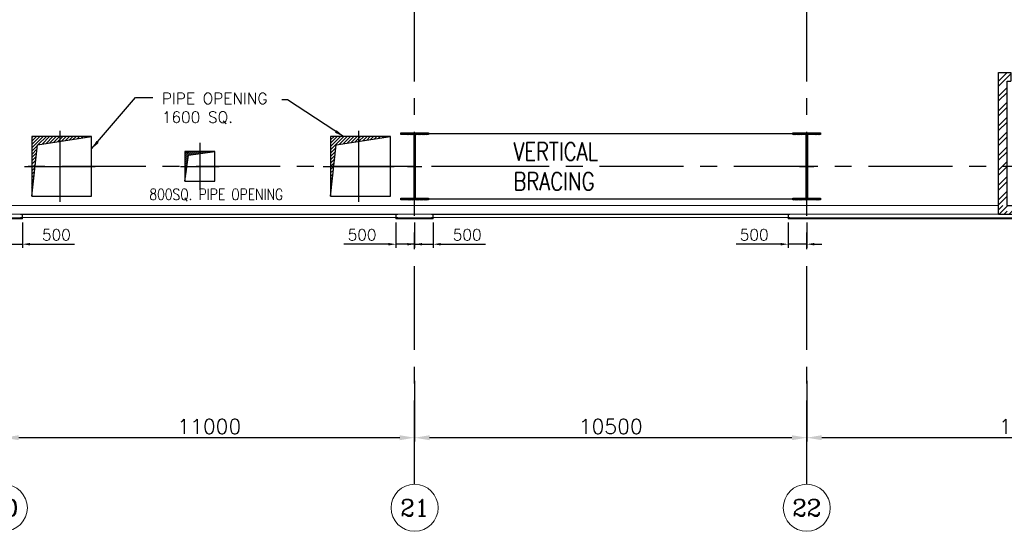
# Model space of a CAD drawing. Header units: inches. Extents: x 0 to 1564127, y -23460 to 23144100.
# Tile 138 of 215: x 615139 to 641503, y 84945 to 98657. Entities that reach past the tile are written whole.
import ezdxf
from ezdxf.enums import TextEntityAlignment as Align

# ---------------------------------------------------------------- set-up
doc = ezdxf.new("R2010")
doc.units = ezdxf.units.IN
doc.header["$LTSCALE"] = 1800
doc.header["$MEASUREMENT"] = 0
doc.linetypes.add('CENTER', pattern=[2, 1.25, -0.25, 0.25, -0.25])
doc.linetypes.add('HIDDEN', pattern=[0.375, 0.25, -0.125])
doc.layers.get('0').update_dxf_attribs({"color": 253, "lineweight": 9})
for name, color, linetype in [('BRACING', 1, 'HIDDEN'), ('CEN', 2, 'CENTER'), ('COL', 1, 'Continuous'), ('DIM', 4, 'Continuous'), ('GRID', 251, 'CENTER'), ('OPENING', 40, 'Continuous'), ('TEXT', 3, 'Continuous'), ('WALL', 6, 'Continuous'), ('WALL1', 6, 'Continuous')]:
    doc.layers.add(name, color=color, linetype=linetype)
for name, color, linetype, lineweight in [('CL', 8, 'CENTER', 15), ('CLAD-1', 3, 'Continuous', 15), ('CONCRETE', 145, 'Continuous', 18), ('dimension line', 4, 'Continuous', 13), ('STEEL', 231, 'Continuous', 18), ('WALL HATCH', 251, 'Continuous', 13), ('WIN', 31, 'Continuous', 13)]:
    doc.layers.add(name, color=color, linetype=linetype, lineweight=lineweight)
doc.styles.add('COMPLEX', font='complex')
doc.styles.add('ROAMNS', font='ROMANS.shx')
doc.styles.add('ROMANS', font='romans.shx')
doc.dimstyles.new('DIM INT 1', dxfattribs={"dimtxt": 300, "dimasz": 200, "dimexe": 100, "dimexo": 100, "dimgap": 100, "dimtad": 1, "dimdec": 0, "dimzin": 13, "dimdsep": 46, "dimlunit": 5, "dimtxsty": 'ROAMNS', "dimblk1": 'CLOSEDBLANK', "dimcen": 0.09, "dimclrd": 9, "dimclre": 9, "dimclrt": 4, "dimadec": 0, "dimazin": 0, "dimtfac": 1, "dimtdec": 0, "dimtix": 1, "dimtmove": 2, "dimatfit": 3, "dimfxl": 1, "dimtolj": 1, "dimtzin": 13, "dimarcsym": 0})
doc.dimstyles.new('DIM100 x2', dxfattribs={"dimscale": 0, "dimtxt": 400, "dimasz": 400, "dimexe": 100, "dimexo": 100, "dimgap": 100, "dimtad": 1, "dimdec": 0, "dimzin": 13, "dimdsep": 46, "dimtxsty": 'ROMANS', "dimblk2": 'OBLIQUE', "dimcen": 100, "dimdle": 100, "dimclrd": 9, "dimclre": 9, "dimclrt": 4, "dimadec": 0, "dimazin": 0, "dimtfac": 1.1, "dimtdec": 0, "dimtix": 1, "dimtmove": 2, "dimatfit": 3, "dimfxl": 1, "dimtolj": 1, "dimtzin": 13, "dimarcsym": 0})
doc.dimstyles.new('STANDARD1', dxfattribs={"dimtxt": 300, "dimasz": 250, "dimexe": 0, "dimexo": 0, "dimgap": 80, "dimtad": 1, "dimdec": 0, "dimzin": 0, "dimdsep": 46, "dimtxsty": 'ROMANS', "dimcen": 0, "dimclrd": 4, "dimclre": 4, "dimclrt": 7, "dimadec": 0, "dimazin": 0, "dimtfac": 0.09, "dimtdec": 0, "dimtix": 1, "dimtofl": 0, "dimtmove": 0, "dimatfit": 3, "dimfxl": 1, "dimtolj": 1, "dimtzin": 0, "dimarcsym": 0})

# ---------------------------------------------------------------- blocks, each defined once
blk = doc.blocks.new('A-ROW COLUMN')
at = {"layer": 'COL'}
h = blk.add_hatch(dxfattribs=at)
h.set_pattern_fill('ANSI31', color=256, scale=200, style=0)
h.set_pattern_definition([(45, (165226.353, 18853.894), (-17.67767, 17.67767), [])])
h.paths.add_polyline_path([(180799, 40890), (181539, 40890), (181539, 40840), (180799, 40840)])
h.paths.add_polyline_path([(181153, 42590), (181185, 42590), (181185, 40890), (181153, 40890)])
h.paths.add_polyline_path([(180799, 42640), (181539, 42640), (181539, 42590), (180799, 42590)])
blk.add_line((181169, 40840), (181169, 42640))
at = {"layer": 'CEN'}
for p, q in [((181169, 40840), (181169, 42640)), ((180977, 41740), (181360, 41740))]:
    blk.add_line(p, q, dxfattribs=at)
at = {"layer": 'COL'}
for points in [[(180799, 42640), (181539, 42640), (181539, 42590), (180799, 42590)], [(181153, 42590), (181185, 42590), (181185, 40890), (181153, 40890)], [(180799, 40890), (181539, 40890), (181539, 40840), (180799, 40840)]]:
    blk.add_lwpolyline(points, close=True, dxfattribs=at)
blk = doc.blocks.new('*D81')
at = {"layer": 'Defpoints', "color": 0, "transparency": 16777216}
for p in [(636214, 89079), (648214, 87935), (636214, 87454)]:
    blk.add_point(p, dxfattribs=at)
at = {"layer": 'dimension line', "color": 9, "lineweight": -2, "transparency": 16777216}
for p, q in [((636214, 88979), (636214, 87354)), ((648214, 87835), (648214, 87354)), ((647814, 87454), (636614, 87454))]:
    blk.add_line(p, q, dxfattribs=at)
at = {"layer": 'dimension line', "color": 9, "transparency": 16777216}
for points in [[(636614, 87520), (636614, 87387), (636214, 87454)], [(647814, 87520), (647814, 87387), (648214, 87454)]]:
    blk.add_solid(points, dxfattribs=at)
at = {"layer": 'dimension line', "color": 4, "transparency": 16777216, "insert": (642214, 87754), "char_height": 400, "attachment_point": 5, "style": 'ROMANS'}
blk.add_mtext('\\A1;12000', dxfattribs=at)
blk = doc.blocks.new('_Oblique')
at = {"color": 0, "linetype": 'ByBlock', "lineweight": -2}
blk.add_line((-0.5, -0.5), (0.5, 0.5), dxfattribs=at)
blk = doc.blocks.new('*D82')
at = {"layer": 'Defpoints', "color": 0, "transparency": 16777216}
for p in [(625714, 89079), (636214, 87935), (625714, 87454)]:
    blk.add_point(p, dxfattribs=at)
at = {"layer": 'dimension line', "color": 9, "lineweight": -2, "transparency": 16777216}
for p, q in [((625714, 88979), (625714, 87354)), ((636214, 87835), (636214, 87354)), ((635814, 87454), (626114, 87454))]:
    blk.add_line(p, q, dxfattribs=at)
at = {"layer": 'dimension line', "color": 9, "transparency": 16777216}
for points in [[(626114, 87520), (626114, 87387), (625714, 87454)], [(635814, 87520), (635814, 87387), (636214, 87454)]]:
    blk.add_solid(points, dxfattribs=at)
at = {"layer": 'dimension line', "color": 4, "transparency": 16777216, "insert": (630964, 87754), "char_height": 400, "attachment_point": 5, "style": 'ROMANS'}
blk.add_mtext('\\A1;10500', dxfattribs=at)
blk = doc.blocks.new('*D83')
at = {"layer": 'Defpoints', "color": 0, "transparency": 16777216}
for p in [(614714, 89079), (625714, 87935), (614714, 87454)]:
    blk.add_point(p, dxfattribs=at)
at = {"layer": 'dimension line', "color": 9, "lineweight": -2, "transparency": 16777216}
for p, q in [((614714, 88979), (614714, 87354)), ((625714, 87835), (625714, 87354)), ((625314, 87454), (615114, 87454))]:
    blk.add_line(p, q, dxfattribs=at)
at = {"layer": 'dimension line', "color": 9, "transparency": 16777216}
for points in [[(615114, 87520), (615114, 87387), (614714, 87454)], [(625314, 87520), (625314, 87387), (625714, 87454)]]:
    blk.add_solid(points, dxfattribs=at)
at = {"layer": 'dimension line', "color": 4, "transparency": 16777216, "insert": (620214, 87754), "char_height": 400, "attachment_point": 5, "style": 'ROMANS'}
blk.add_mtext('\\A1;11000', dxfattribs=at)
blk = doc.blocks.new('GRD')
at = {"layer": 'CL', "linetype": 'Continuous'}
blk.add_circle((0, 419.99985), 419.99985, dxfattribs=at)
at = {"layer": 'CL', "color": 4, "style": 'COMPLEX'}
blk.add_attdef('GRD', text='', height=300, dxfattribs=at).set_placement((0, 419.99985), align=Align.MIDDLE)
blk = doc.blocks.new('STAIR AT A-ROW SC-02 ENCLOSER')
at = {"layer": 'WALL HATCH'}
h = blk.add_hatch(dxfattribs=at)
h.set_pattern_fill('ANSI32', color=256, scale=750, style=0)
h.set_pattern_definition([(45, (-993505, 238893.87), (-198.87378, 198.87378), []), (45, (-993372.42, 238893.87), (-198.87378, 198.87378), [])])
h.paths.add_polyline_path([(-5335, 2285), (-5335, 2515), (115, 2515), (115, 929), (-115, 929), (-115, 2285)])
h.paths.add_polyline_path([(-6535, 2285), (-6535, 2515), (-6865, 2515), (-6865, -1280), (-6635, -1280), (-6635, 2285)])
h = blk.add_hatch(dxfattribs=at)
h.set_pattern_fill('ANSI32', color=256, scale=750, style=0)
h.set_pattern_definition([(45, (-993635, 238893.87), (-198.87378, 198.87378), []), (45, (-993502.42, 238893.87), (-198.87378, 198.87378), [])])
h.paths.add_polyline_path([(-115, -1050), (-115, -900), (115, -900), (115, -1280), (-6865, -1280), (-6865, -1050), (-6635, -1050), (-6635, -1050)])
at = {"layer": 'WALL'}
for p, q in [((-6865, -1280), (-6865, 2515)), ((-6865, 2515), (-6535, 2515)), ((-6535, 2515), (-6535, 2285)), ((-5335, 2515), (115, 2515)), ((115, 900), (115, 2515)), ((-6635, -1050), (-6635, 2285)), ((-6635, 2285), (-6535, 2285)), ((-5335, 2285), (-115, 2285)), ((-115, 900), (-115, 2285))]:
    blk.add_line(p, q, dxfattribs=at)
at = {"layer": 'WALL', "flags": 128}
blk.add_lwpolyline([(-5335, 2285), (-5335, 2515)], dxfattribs=at)
at = {"layer": 'WALL1'}
for p, q in [((-6635, -1050), (-115, -1050)), ((-115, -1050), (-115, -900)), ((115, -1280), (115, -900)), ((-6865, -1280), (115, -1280))]:
    blk.add_line(p, q, dxfattribs=at)
blk = doc.blocks.new('*D1567')
at = {"layer": 'Defpoints', "color": 0, "transparency": 16777216}
for p in [(614714, 93317), (615214, 93317), (614714, 92640)]:
    blk.add_point(p, dxfattribs=at)
at = {"layer": 'DIM', "color": 9, "lineweight": -2, "transparency": 16777216}
for p, q in [((614714, 93217), (614714, 92540)), ((615214, 93217), (615214, 92540)), ((614514, 92640), (614314, 92640)), ((614714, 92640), (615214, 92640)), ((615414, 92640), (616607, 92640))]:
    blk.add_line(p, q, dxfattribs=at)
at = {"layer": 'DIM', "color": 9, "transparency": 16777216}
for points in [[(614514, 92673), (614514, 92606), (614714, 92640)], [(615414, 92673), (615414, 92606), (615214, 92640)]]:
    blk.add_solid(points, dxfattribs=at)
at = {"layer": 'DIM', "color": 4, "transparency": 16777216, "insert": (616121, 92890), "char_height": 300, "attachment_point": 5, "style": 'ROAMNS'}
blk.add_mtext('\\A1;500', dxfattribs=at)
blk = doc.blocks.new('_ClosedBlank')
at = {"color": 0, "linetype": 'ByBlock', "lineweight": -2}
for p, q in [((-1, 0.17), (0, 0)), ((-1, 0.17), (-1, -0.17)), ((0, 0), (-1, -0.17))]:
    blk.add_line(p, q, dxfattribs=at)
blk = doc.blocks.new('A$C3B1115A1')
at = {"layer": 'STEEL'}
for p, q in [((-270, -91), (-320, -91)), ((-320, -91), (-320, -191)), ((-320, -191), (-270, -191))]:
    blk.add_line(p, q, dxfattribs=at)
blk.add_lwpolyline([(-270, -191), (-270, -183, 0.397434), (-272, -180), (-307, -177, -0.397434), (-310, -174), (-310, -109, -0.397434), (-307, -106), (-272, -103, 0.397434), (-270, -100), (-270, -91)], format="xyb", dxfattribs=at)
blk = doc.blocks.new('*D1568')
at = {"layer": 'Defpoints', "color": 0, "transparency": 16777216}
for p in [(625214, 93317), (625714, 93317), (625714, 92640)]:
    blk.add_point(p, dxfattribs=at)
at = {"layer": 'DIM', "color": 9, "lineweight": -2, "transparency": 16777216}
for p, q in [((625214, 93217), (625214, 92540)), ((625714, 93217), (625714, 92540)), ((625014, 92640), (623821, 92640)), ((625714, 92640), (625214, 92640)), ((625914, 92640), (626114, 92640))]:
    blk.add_line(p, q, dxfattribs=at)
at = {"layer": 'DIM', "color": 9, "transparency": 16777216}
for points in [[(625014, 92673), (625014, 92606), (625214, 92640)], [(625914, 92673), (625914, 92606), (625714, 92640)]]:
    blk.add_solid(points, dxfattribs=at)
at = {"layer": 'DIM', "color": 4, "transparency": 16777216, "insert": (624306, 92890), "char_height": 300, "attachment_point": 5, "style": 'ROAMNS'}
blk.add_mtext('\\A1;500', dxfattribs=at)
blk = doc.blocks.new('*D1569')
at = {"layer": 'Defpoints', "color": 0, "transparency": 16777216}
for p in [(625714, 93317), (626214, 93317), (625714, 92640)]:
    blk.add_point(p, dxfattribs=at)
at = {"layer": 'DIM', "color": 9, "lineweight": -2, "transparency": 16777216}
for p, q in [((625714, 93217), (625714, 92540)), ((626214, 93217), (626214, 92540)), ((625514, 92640), (625314, 92640)), ((625714, 92640), (626214, 92640)), ((626414, 92640), (627607, 92640))]:
    blk.add_line(p, q, dxfattribs=at)
at = {"layer": 'DIM', "color": 9, "transparency": 16777216}
for points in [[(625514, 92673), (625514, 92606), (625714, 92640)], [(626414, 92673), (626414, 92606), (626214, 92640)]]:
    blk.add_solid(points, dxfattribs=at)
at = {"layer": 'DIM', "color": 4, "transparency": 16777216, "insert": (627121, 92890), "char_height": 300, "attachment_point": 5, "style": 'ROAMNS'}
blk.add_mtext('\\A1;500', dxfattribs=at)
blk = doc.blocks.new('*D1570')
at = {"layer": 'Defpoints', "color": 0, "transparency": 16777216}
for p in [(635714, 93317), (636214, 93317), (636214, 92640)]:
    blk.add_point(p, dxfattribs=at)
at = {"layer": 'DIM', "color": 9, "lineweight": -2, "transparency": 16777216}
for p, q in [((635714, 93217), (635714, 92540)), ((636214, 93217), (636214, 92540)), ((635514, 92640), (634321, 92640)), ((636214, 92640), (635714, 92640)), ((636414, 92640), (636614, 92640))]:
    blk.add_line(p, q, dxfattribs=at)
at = {"layer": 'DIM', "color": 9, "transparency": 16777216}
for points in [[(635514, 92673), (635514, 92606), (635714, 92640)], [(636414, 92673), (636414, 92606), (636214, 92640)]]:
    blk.add_solid(points, dxfattribs=at)
at = {"layer": 'DIM', "color": 4, "transparency": 16777216, "insert": (634806, 92890), "char_height": 300, "attachment_point": 5, "style": 'ROAMNS'}
blk.add_mtext('\\A1;500', dxfattribs=at)

msp = doc.modelspace()

# ---------------------------------------------------------------- hatches: boundary and pattern name
at = {"layer": 'OPENING'}
h = msp.add_hatch(dxfattribs=at)
h.set_pattern_fill('ANSI31', color=8, scale=500, style=0)
h.set_pattern_definition([(45, (486369.95, 38697.683), (-44.194174, 44.194174), [])])
h.paths.add_polyline_path([(617063.7, 95525.31), (615463.7, 95525.31), (615674.14, 95314.87)])
h.paths.add_polyline_path([(615614.46, 95305.83), (615674.14, 95314.87), (615463.7, 95525.31), (615463.7, 93925.31)])
h = msp.add_hatch(dxfattribs=at)
h.set_pattern_fill('ANSI31', color=8, scale=500, style=0)
h.set_pattern_definition([(45, (487619.95, 38697.683), (-44.194174, 44.194174), [])])
h.paths.add_polyline_path([(625063.7, 95525.31), (623463.7, 95525.31), (623674.14, 95314.87)])
h.paths.add_polyline_path([(623614.46, 95305.83), (623674.14, 95314.87), (623463.7, 95525.31), (623463.7, 93925.31)])
h = msp.add_hatch(dxfattribs=at)
h.set_pattern_fill('ANSI31', color=8, scale=300, style=0)
h.set_pattern_definition([(45, (513457.847, 54698.396), (-26.516504, 26.516504), [])])
h.paths.add_polyline_path([(619963.7, 95125.31), (619563.7, 95125.31), (619563.7, 94725.31), (619618.63, 94725.31), (619660.29, 95028.72), (619963.7, 95070.38)])
h.paths.add_polyline_path([(620363.7, 95125.31), (619963.7, 95125.31), (619963.7, 95070.38)])
h.paths.add_polyline_path([(619618.63, 94725.31), (619563.7, 94725.31), (619563.7, 94325.31)])

# ---------------------------------------------------------------- linework, layer by layer
at = {"layer": 'BRACING', "const_width": 40}
for points in [[(626083.7, 95600.31), (635843.7, 95600.31)], [(626083.7, 93850.31), (635843.7, 93850.31)]]:
    msp.add_lwpolyline(points, dxfattribs=at)
at = {"layer": 'CEN'}
for p, q in [((616213.7, 95675.31), (616213.7, 93775.31)), ((624213.7, 95675.31), (624213.7, 93775.31)), ((619963.7, 95352.84), (619963.7, 94097.78)), ((615263.7, 94725.31), (617163.7, 94725.31)), ((619445.6, 94725.31), (620481.81, 94725.31)), ((623263.7, 94725.31), (625163.7, 94725.31)), ((627813.7, 94725.31), (626213.7, 94725.31))]:
    msp.add_line(p, q, dxfattribs=at)
at = {"layer": 'CLAD-1'}
for p, q in [((615213.7, 93345.31), (615213.7, 93317.31)), ((625213.7, 93345.31), (625213.7, 93317.31)), ((626213.7, 93345.31), (626213.7, 93317.31)), ((635713.7, 93345.31), (635713.7, 93317.31))]:
    msp.add_line(p, q, dxfattribs=at)
at = {"layer": 'CLAD-1', "flags": 128}
for points in [[(649088.7, 102525.31), (649088.7, 93345.31), (635713.7, 93345.31)], [(649116.7, 102525.31), (649116.7, 93317.31), (635713.7, 93317.31)], [(615213.7, 93345.31), (614213.7, 93345.31)], [(626213.7, 93345.31), (625213.7, 93345.31)], [(615213.7, 93317.31), (614213.7, 93317.31)], [(626213.7, 93317.31), (625213.7, 93317.31)]]:
    msp.add_lwpolyline(points, dxfattribs=at)
at = {"layer": 'CONCRETE'}
for points in [[(641348.7, 93675.31), (578078.7, 93675.31)], [(641348.7, 93445.31), (578078.7, 93445.31)]]:
    msp.add_lwpolyline(points, dxfattribs=at)
at = {"layer": 'GRID'}
for p, q in [((625713.7, 86204.51), (625713.7, 141225.31)), ((625713.7, 86204.51), (625713.7, 141225.31)), ((636213.7, 86204.51), (636213.7, 141225.31)), ((636213.7, 86204.51), (636213.7, 141225.31)), ((654513.7, 94725.31), (519413.7, 94725.31)), ((654513.7, 94725.31), (519413.7, 94725.31))]:
    msp.add_line(p, q, dxfattribs=at)
at = {"layer": 'OPENING'}
for p, q in [((615614.46, 95305.83), (617063.7, 95525.31)), ((623614.46, 95305.83), (625063.7, 95525.31)), ((615463.7, 93925.31), (615614.46, 95305.83)), ((623463.7, 93925.31), (623614.46, 95305.83))]:
    msp.add_line(p, q, dxfattribs=at)
for points in [[(615463.7, 93925.31), (617063.7, 93925.31), (617063.7, 95525.31), (615463.7, 95525.31)], [(623463.7, 93925.31), (625063.7, 93925.31), (625063.7, 95525.31), (623463.7, 95525.31)], [(619563.7, 94325.31), (620363.7, 94325.31), (620363.7, 95125.31), (619563.7, 95125.31)]]:
    msp.add_lwpolyline(points, close=True, dxfattribs=at)
msp.add_lwpolyline([(619563.7, 94325.31), (619660.29, 95028.72), (620363.7, 95125.31)], dxfattribs=at)
at = {"layer": 'WIN'}
for p, q in [((615213.7, 93432.81), (625213.7, 93432.81)), ((615213.7, 93357.81), (625213.7, 93357.81)), ((626213.7, 93432.81), (630963.7, 93432.81)), ((626213.7, 93357.81), (630963.7, 93357.81)), ((630963.7, 93432.81), (635713.7, 93432.81)), ((630963.7, 93357.81), (635713.7, 93357.81))]:
    msp.add_line(p, q, dxfattribs=at)

# ---------------------------------------------------------------- block references
at = {"layer": 'COL'}
for p in [(444545.17, 52985.56), (455045.17, 52985.56)]:
    msp.add_blockref('A-ROW COLUMN', p, dxfattribs=at)
at = {"layer": 'DIM', "xscale": -1}
for p in [(614894.06, 93536.77), (625894.06, 93536.77)]:
    msp.add_blockref('A$C3B1115A1', p, dxfattribs=at)
at = {"layer": 'DIM'}
for p in [(625533.34, 93536.77), (636033.34, 93536.77)]:
    msp.add_blockref('A$C3B1115A1', p, dxfattribs=at)
at = {"layer": 'DIM', "xscale": 1.5, "yscale": 1.5, "zscale": 1.5}
for p, values in [((614713.83, 84944.51), {'GRD': '20'}), ((625713.83, 84944.51), {'GRD': '21'}), ((636213.83, 84944.51), {'GRD': '22'})]:
    msp.add_blockref('GRD', p, dxfattribs=at).add_auto_attribs(values)
at = {"layer": 'WALL1'}
msp.add_blockref('STAIR AT A-ROW SC-02 ENCLOSER', (648213.7, 94725.31), dxfattribs=at)

# ---------------------------------------------------------------- texts
at = {"layer": 'TEXT', "style": 'ROMANS', "width": 0.8}
msp.add_text('800SQ. PIPE OPENING', height=300, dxfattribs=at).set_placement((618613.42, 93825.33))
at = {"layer": 'TEXT', "attachment_point": 1, "style": 'ROMANS'}
for s, insert, char_height, width in [('PIPE OPENING 1600 SQ. ', (618945.54, 96692.43), 300, 3495.5954), ('{\\W0.8;VERTICAL BRACING}', (628358.45, 95365.31), 480, 2515.419)]:
    msp.add_mtext(s, dxfattribs=dict(at, insert=insert, char_height=char_height, width=width))

# ---------------------------------------------------------------- dimensions: what is measured, and where the dimension line sits
at = {"layer": 'DIM'}
for base, p1, p2, picture, middle in [((614713.7, 92639.83), (615213.7, 93317.31), (614713.7, 93317.31), '*D1567', (616121.03, 92639.83)), ((625713.7, 92639.83), (626213.7, 93317.31), (625713.7, 93317.31), '*D1569', (627121.03, 92639.83))]:
    dim = msp.add_linear_dim(base=base, p1=p1, p2=p2, dimstyle='DIM INT 1', override={"dimtmove": 0}, dxfattribs=at)
    dim.commit()
    dim.dimension.update_dxf_attribs({"geometry": picture, "text_midpoint": middle, "dimtype": 160})
for base, p1, p2, picture, middle in [((625713.7, 92639.83), (625213.7, 93317.31), (625713.7, 93317.31), '*D1568', (624306.38, 92639.83)), ((636213.7, 92639.83), (635713.7, 93317.31), (636213.7, 93317.31), '*D1570', (634806.38, 92639.83))]:
    dim = msp.add_linear_dim(base=base, p1=p1, p2=p2, angle=180, dimstyle='DIM INT 1', override={"dimtmove": 0}, dxfattribs=at)
    dim.commit()
    dim.dimension.update_dxf_attribs({"geometry": picture, "text_midpoint": middle, "dimtype": 160})
at = {"layer": 'dimension line'}
for base, p1, p2, picture, middle in [((614713.7, 87453.81), (625713.7, 87935.49), (614713.7, 89079.38), '*D83', (620213.7, 87753.81)), ((625713.7, 87453.81), (636213.7, 87935.49), (625713.7, 89079.38), '*D82', (630963.7, 87753.81)), ((636213.7, 87453.81), (648213.7, 87935.49), (636213.7, 89079.38), '*D81', (642213.7, 87753.81))]:
    dim = msp.add_linear_dim(base=base, p1=p1, p2=p2, angle=180, dimstyle='DIM100 x2', override={"dimscale": 1}, dxfattribs=at)
    dim.commit()
    dim.dimension.update_dxf_attribs({"geometry": picture, "text_midpoint": middle})

# ---------------------------------------------------------------- leaders
at = {"layer": 'DIM'}
for points in [[(617063.7, 95193.18), (618237.03, 96567.62), (618702.57, 96567.62)], [(623812.54, 95525.31), (622313.6, 96512.76), (622160.99, 96512.76)]]:
    msp.add_leader(points, dimstyle='STANDARD1', override={"dimtad": 0}, dxfattribs=at)

doc.saveas('drawing.dxf')
